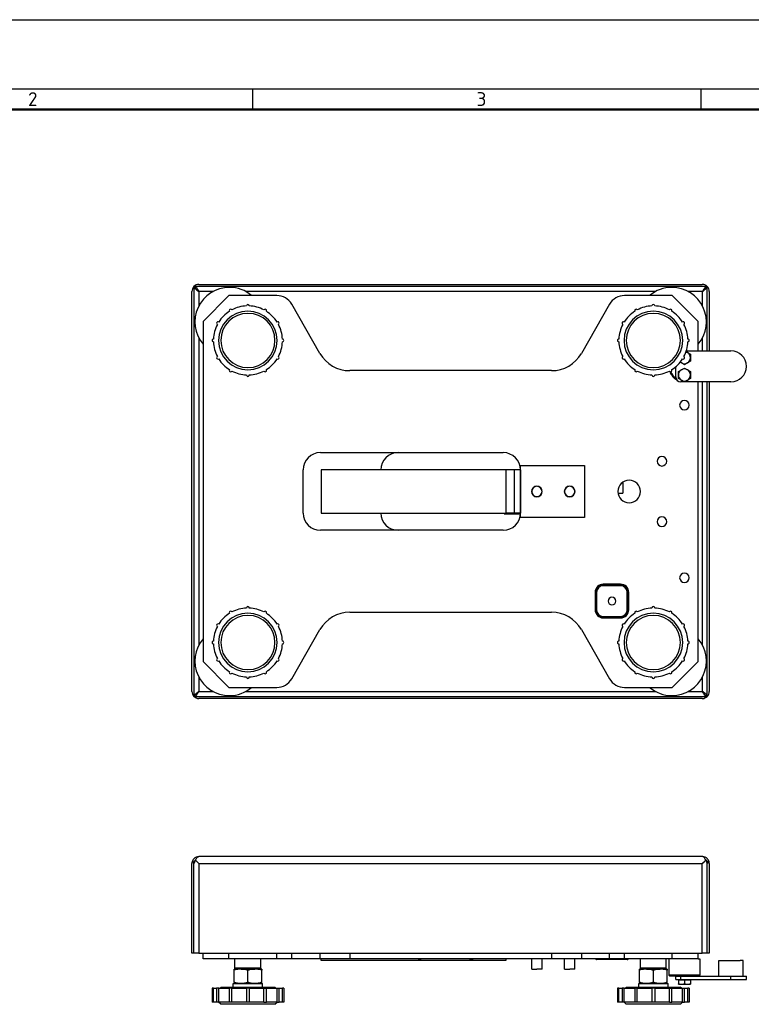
# Model space of a CAD drawing. Header units: millimetres. Extents: x 0 to 1680, y 0 to 1188.
# Tile 3 of 5: x 465 to 889, y 618 to 1188. Entities that reach past the tile are written whole.
import ezdxf

# ---------------------------------------------------------------- set-up
doc = ezdxf.new("R2010")
doc.units = ezdxf.units.MM
doc.header["$LTSCALE"] = 4
for name, color, linetype in [('00_COMPONENTS', 7, 'Continuous'), ('02___PRT_ALL_AXES', 7, 'Continuous'), ('3_ALL_AXES', 7, 'Continuous'), ('A_ACHSEN', 7, 'Continuous'), ('AXES', 7, 'Continuous'), ('DATUM_CURVES', 7, 'Continuous'), ('SURFACE_ELEMENTS', 7, 'Continuous')]:
    doc.layers.add(name, color=color, linetype=linetype)
doc.layers.add('AM_BOR', color=7, linetype='Continuous', lineweight=50)
doc.styles.add('Note', font='isocpeur.ttf')

# ---------------------------------------------------------------- blocks, each defined once
blk = doc.blocks.new('MT_ISO_A3')
at = {"layer": 'AM_BOR', "lineweight": 25}
for p, q in [((20, 287), (410, 287)), ((150, 287), (150, 284)), ((215, 287), (215, 284))]:
    blk.add_line(p, q, dxfattribs=at)
at = {"layer": 'AM_BOR', "lineweight": 50}
blk.add_line((23, 284), (407, 284), dxfattribs=at)
at = {"layer": 'Defpoints', "lineweight": 25}
blk.add_line((0, 297), (420, 297), dxfattribs=at)
at = {"layer": 'AM_BOR', "lineweight": 25, "char_height": 2, "attachment_point": 4, "style": 'Note'}
for s, insert in [('\\fISOCPEUR|b0|i0;\\H2.0000;2', (117.5, 285.5)), ('\\fISOCPEUR|b0|i0;\\H2.0000;3', (182.5, 285.5))]:
    blk.add_mtext(s, dxfattribs=dict(at, insert=insert))

msp = doc.modelspace()

# ---------------------------------------------------------------- linework, layer by layer
at = {"color": 3, "linetype": 'Continuous'}
for p, q in [((566.18, 1033.41), (566.18, 795.91)), ((863.68, 1033.41), (566.18, 1033.41)), ((863.68, 996.16), (863.68, 1033.41)), ((863.68, 795.91), (863.68, 978.16)), ((566.18, 795.91), (863.68, 795.91)), ((566.18, 647.14), (566.18, 699.14)), ((566.18, 647.14), (566.18, 699.14)), ((863.68, 647.14), (863.68, 699.14)), ((863.68, 647.14), (863.68, 699.14))]:
    msp.add_line(p, q, dxfattribs=at)
at = {"color": 7, "linetype": 'Continuous'}
for p, q in [((569.04, 1034.61), (860.82, 1034.61)), ((564.98, 798.76), (564.98, 1030.55)), ((586.43, 1028.16), (571.43, 1013.16)), ((614.14, 1028.16), (586.43, 1028.16)), ((843.43, 1028.16), (815.72, 1028.16)), ((858.43, 1013.16), (843.43, 1028.16)), ((864.88, 1030.55), (864.88, 996.16)), ((639.16, 994.69), (622.81, 1023.14)), ((807.05, 1023.14), (790.7, 994.69)), ((571.43, 1013.16), (571.43, 816.16)), ((858.43, 996.16), (858.43, 1013.16)), ((773.36, 984.66), (656.5, 984.66)), ((858.43, 816.16), (858.43, 978.16)), ((864.88, 978.16), (864.88, 798.76)), ((639.93, 927.16), (639.93, 902.16)), ((746.93, 927.16), (639.93, 927.16)), ((746.93, 927.16), (746.93, 902.16)), ((751.93, 927.16), (746.93, 927.16)), ((755.43, 927.16), (751.93, 927.16)), ((814.38, 919.66), (814.66, 919.66)), ((814.66, 919.66), (814.66, 916.66)), ((812.02, 913.66), (814.66, 913.66)), ((814.66, 916.66), (814.66, 913.66)), ((639.93, 902.16), (746.93, 902.16)), ((745.93, 902.16), (745.93, 901.76)), ((745.93, 901.76), (755.38, 901.76)), ((751.93, 902.16), (746.93, 902.16)), ((755.43, 902.16), (751.93, 902.16)), ((656.5, 844.66), (773.36, 844.66)), ((622.81, 806.17), (639.16, 834.62)), ((790.7, 834.62), (807.05, 806.17)), ((571.43, 816.16), (586.43, 801.16)), ((843.43, 801.16), (858.43, 816.16)), ((586.43, 801.16), (614.14, 801.16)), ((815.72, 801.16), (843.43, 801.16)), ((860.82, 794.71), (569.04, 794.71)), ((860.88, 703.14), (568.98, 703.14)), ((564.98, 647.14), (564.98, 699.14)), ((567.09, 701.09), (569.04, 699.14)), ((860.82, 699.14), (862.77, 701.09)), ((864.88, 699.14), (864.88, 647.14)), ((566.18, 647.14), (564.98, 647.14)), ((569.04, 647.14), (566.18, 647.14)), ((569.04, 647.14), (860.82, 647.14)), ((571.43, 643.94), (571.43, 647.14)), ((586.43, 643.94), (586.43, 647.14)), ((843.43, 643.94), (843.43, 647.14)), ((858.43, 643.94), (858.43, 647.14)), ((863.68, 647.14), (860.82, 647.14)), ((864.88, 647.14), (863.68, 647.14)), ((586.43, 643.94), (571.43, 643.94)), ((614.14, 643.94), (586.43, 643.94)), ((622.81, 643.94), (614.14, 643.94)), ((639.16, 643.94), (622.81, 643.94)), ((656.5, 643.94), (639.16, 643.94)), ((639.93, 642.94), (639.93, 643.94)), ((746.93, 642.94), (639.93, 642.94)), ((773.36, 643.94), (656.5, 643.94)), ((790.7, 643.94), (773.36, 643.94)), ((807.05, 643.94), (790.7, 643.94)), ((803.38, 643.44), (799.55, 643.44)), ((813.48, 643.44), (803.38, 643.44)), ((815.72, 643.94), (807.05, 643.94)), ((817.31, 643.44), (813.48, 643.44)), ((843.43, 643.94), (815.72, 643.94)), ((841.43, 643.94), (841.43, 634.44)), ((858.43, 643.94), (843.43, 643.94)), ((859.43, 643.94), (859.43, 634.44)), ((590.43, 637.94), (589.93, 638.44)), ((597.43, 638.44), (589.93, 638.44)), ((604.93, 638.44), (597.43, 638.44)), ((604.43, 637.94), (604.93, 638.44)), ((825.43, 637.94), (824.93, 638.44)), ((832.43, 638.44), (824.93, 638.44)), ((839.93, 638.44), (832.43, 638.44)), ((839.43, 637.94), (839.93, 638.44)), ((841.93, 633.94), (841.43, 634.44)), ((859.43, 634.44), (841.43, 634.44)), ((845.43, 633.94), (841.93, 633.94)), ((845.62, 633.94), (845.43, 633.94)), ((858.93, 633.94), (859.43, 634.44))]:
    msp.add_line(p, q, dxfattribs=at)
at = {"color": 9, "linetype": 'Continuous'}
for p, q in [((568.98, 1030.61), (568.98, 1022.19)), ((577.37, 1030.61), (568.98, 1030.61)), ((833.87, 1030.61), (595.99, 1030.61)), ((860.88, 1030.61), (852.49, 1030.61)), ((860.88, 1022.19), (860.88, 1030.61)), ((568.98, 1003.62), (568.98, 825.69)), ((860.88, 996.16), (860.88, 1003.62)), ((860.88, 825.69), (860.88, 978.16)), ((751.93, 902.16), (751.93, 927.16)), ((798.68, 856.21), (798.68, 846.11)), ((798.68, 856.21), (799.11, 856.21)), ((799.55, 856.21), (799.11, 856.21)), ((799.11, 856.21), (799.11, 846.11)), ((799.55, 856.21), (799.55, 846.11)), ((813.48, 860.91), (803.38, 860.91)), ((803.38, 860.91), (803.38, 860.47)), ((803.38, 860.04), (803.38, 860.47)), ((813.48, 860.47), (803.38, 860.47)), ((813.48, 860.04), (803.38, 860.04)), ((813.48, 860.91), (813.48, 860.47)), ((813.48, 860.04), (813.48, 860.47)), ((817.31, 856.21), (817.75, 856.21)), ((817.31, 846.11), (817.31, 856.21)), ((818.18, 856.21), (817.75, 856.21)), ((817.75, 846.11), (817.75, 856.21)), ((818.18, 846.11), (818.18, 856.21)), ((798.68, 846.11), (799.11, 846.11)), ((799.55, 846.11), (799.11, 846.11)), ((817.31, 846.11), (817.75, 846.11)), ((818.18, 846.11), (817.75, 846.11)), ((803.38, 842.27), (813.48, 842.27)), ((803.38, 842.27), (803.38, 841.84)), ((803.38, 841.41), (803.38, 841.84)), ((803.38, 841.84), (813.48, 841.84)), ((803.38, 841.41), (813.48, 841.41)), ((813.48, 842.27), (813.48, 841.84)), ((813.48, 841.41), (813.48, 841.84)), ((568.98, 807.12), (568.98, 798.71)), ((860.88, 798.71), (860.88, 807.12)), ((568.98, 798.71), (577.37, 798.71)), ((595.99, 798.71), (833.87, 798.71)), ((852.49, 798.71), (860.88, 798.71)), ((569.04, 699.14), (860.82, 699.14)), ((569.04, 699.14), (569.04, 647.14)), ((860.82, 647.14), (860.82, 699.14)), ((614.14, 643.94), (614.14, 647.14)), ((622.81, 643.94), (622.81, 647.14)), ((639.16, 647.14), (639.16, 643.94)), ((656.5, 647.14), (656.5, 643.94)), ((773.36, 647.14), (773.36, 643.94)), ((790.7, 647.14), (790.7, 643.94)), ((807.05, 643.94), (807.05, 647.14)), ((815.72, 643.94), (815.72, 647.14)), ((799.93, 643.69), (799.11, 643.69)), ((803.38, 643.69), (799.93, 643.69)), ((803.38, 643.94), (803.38, 643.69)), ((807.05, 643.69), (803.38, 643.69)), ((803.38, 643.44), (803.38, 643.69)), ((811.93, 643.69), (807.05, 643.69)), ((813.48, 643.69), (811.93, 643.69)), ((813.48, 643.94), (813.48, 643.69)), ((813.48, 643.44), (813.48, 643.69)), ((815.72, 643.69), (813.48, 643.69)), ((815.99, 643.69), (815.72, 643.69)), ((816.93, 643.69), (815.99, 643.69)), ((817.75, 643.69), (816.93, 643.69))]:
    msp.add_line(p, q, dxfattribs=at)
at = {"color": 7, "linetype": 'Continuous'}
for points in [[(567.09, 701.09), (568, 700.18), (569.04, 699.14)], [(860.82, 699.14), (861.86, 700.18), (862.77, 701.09)]]:
    msp.add_lwpolyline(points, dxfattribs=at)
for centre, radius, start, end in [((568.98, 1030.55), 4, 134.427, 180), ((569.04, 1030.61), 4, 90, 135.573), ((860.82, 1030.61), 4, 44.427, 90), ((860.88, 1030.55), 4, 0, 45.573), ((614.14, 1018.16), 10, 29.8865, 90), ((815.72, 1018.16), 10, 90, 150.1135), ((656.5, 1004.66), 20, 209.8865, 270), ((773.36, 1004.66), 20, 270, 330.1135), ((850.43, 987.16), 9, 199.1875, 241.0496), ((850.43, 987.16), 8.5, 201.4511, 235.4451), ((656.5, 824.66), 20, 90, 150.1135), ((773.36, 824.66), 20, 29.8865, 90), ((614.14, 811.16), 10, 270, 330.1135), ((815.72, 811.16), 10, 209.8865, 270), ((568.98, 798.76), 4, 180, 225.573), ((860.88, 798.76), 4, 314.427, 0), ((569.04, 798.71), 4, 224.427, 270), ((860.82, 798.71), 4, 270, 315.573), ((568.98, 699.14), 4, 136.2408, 150.8362), ((568.98, 699.14), 4, 90, 136.2408), ((860.88, 699.14), 4, 43.7592, 90), ((860.88, 699.14), 4, 29.1638, 43.7592), ((568.98, 699.14), 4, 150.8362, 180), ((860.88, 699.14), 4, 0, 29.1638), ((696.93, 648.31), 4.5, 258.467, 282.9104), ((726.93, 648.27), 4.5, 255.4593, 284.0361), ((751.93, 642.94), 5, 168.39, 180), ((798.68, 643.44), 0.5, 30, 90), ((799.55, 643.94), 0.5, 210, 270), ((817.31, 643.94), 0.5, 270, 330), ((818.18, 643.44), 0.5, 120, 150)]:
    msp.add_arc(centre, radius, start, end, dxfattribs=at)
at = {"color": 9, "linetype": 'Continuous'}
for centre, radius, start, end in [((803.38, 856.21), 4.7, 90, 180), ((803.38, 856.21), 4.27, 90, 180), ((803.38, 856.21), 3.83, 90, 180), ((813.48, 856.21), 4.7, 0, 90), ((813.48, 856.21), 4.27, 0, 90), ((813.48, 856.21), 3.83, 0, 90), ((803.38, 846.11), 4.7, 180, 270), ((803.38, 846.11), 4.27, 180, 270), ((803.38, 846.11), 3.83, 180, 270), ((813.48, 846.11), 4.7, 270, 0), ((813.48, 846.11), 4.27, 270, 0), ((813.48, 846.11), 3.83, 270, 0)]:
    msp.add_arc(centre, radius, start, end, dxfattribs=at)
at = {"color": 3, "linetype": 'Continuous'}
for centre, start, end in [((568.98, 699.14), 157.5, 180), ((568.98, 699.14), 130.7591, 157.5), ((860.88, 699.14), 22.5, 49.2409), ((860.88, 699.14), 0, 22.5)]:
    msp.add_arc(centre, 2.8, start, end, dxfattribs=at)
for points in [[(566.18, 1033.41), (566.18, 1033.29), (566.22, 1033.04), (566.39, 1032.68), (566.66, 1032.33), (567.15, 1031.85), (567.94, 1031.27), (568.62, 1030.84), (568.98, 1030.61)], [(566.18, 1033.41), (566.3, 1033.41), (566.55, 1033.37), (566.9, 1033.2), (567.25, 1032.93), (567.74, 1032.44), (568.32, 1031.65), (568.75, 1030.97), (568.98, 1030.61)], [(863.68, 1033.41), (863.68, 1033.29), (863.64, 1033.04), (863.47, 1032.68), (863.2, 1032.33), (862.71, 1031.85), (861.92, 1031.27), (861.24, 1030.84), (860.88, 1030.61)], [(863.68, 1033.41), (863.56, 1033.41), (863.32, 1033.37), (862.96, 1033.2), (862.61, 1032.93), (862.12, 1032.44), (861.54, 1031.65), (861.11, 1030.97), (860.88, 1030.61)], [(566.18, 795.91), (566.18, 796.02), (566.22, 796.27), (566.39, 796.63), (566.66, 796.98), (567.15, 797.46), (567.94, 798.04), (568.62, 798.48), (568.98, 798.71)], [(566.18, 795.91), (566.3, 795.91), (566.55, 795.95), (566.9, 796.12), (567.25, 796.38), (567.74, 796.88), (568.32, 797.66), (568.75, 798.35), (568.98, 798.71)], [(863.68, 795.91), (863.68, 796.02), (863.64, 796.27), (863.47, 796.63), (863.2, 796.98), (862.71, 797.46), (861.92, 798.04), (861.24, 798.48), (860.88, 798.71)], [(863.68, 795.91), (863.56, 795.91), (863.32, 795.95), (862.96, 796.12), (862.61, 796.38), (862.12, 796.88), (861.54, 797.66), (861.11, 798.35), (860.88, 798.71)]]:
    msp.add_open_spline(points, degree=3, knots=[0, 0, 0, 0, 0.086496, 0.180404, 0.286734, 0.407295, 0.687394, 1, 1, 1, 1], dxfattribs=at)
at = {"color": 7, "linetype": 'Continuous'}
for points, knots in [([(567.09, 701.09), (567.25, 701.41), (567.56, 701.98), (567.95, 702.52), (568.15, 702.72)], [0, 0, 0, 0, 0.554987, 1, 1, 1, 1]), ([(568.15, 702.72), (568.28, 702.84), (568.52, 703.05), (568.84, 703.14), (568.98, 703.14)], [0, 0, 0, 0, 0.548906, 1, 1, 1, 1]), ([(861.71, 702.72), (861.58, 702.84), (861.34, 703.05), (861.02, 703.14), (860.88, 703.14)], [0, 0, 0, 0, 0.548906, 1, 1, 1, 1]), ([(862.77, 701.09), (862.61, 701.41), (862.3, 701.98), (861.91, 702.52), (861.71, 702.72)], [0, 0, 0, 0, 0.554987, 1, 1, 1, 1]), ([(565.49, 701.09), (565.55, 700.74), (565.72, 700.07), (566, 699.43), (566.18, 699.14)], [0, 0, 0, 0, 0.509351, 1, 1, 1, 1]), ([(566.18, 699.14), (566.37, 699.44), (566.7, 700.08), (566.97, 700.74), (567.09, 701.09)], [0, 0, 0, 0, 0.487282, 1, 1, 1, 1]), ([(862.77, 701.09), (862.89, 700.74), (863.16, 700.08), (863.49, 699.44), (863.68, 699.14)], [0, 0, 0, 0, 0.512716, 1, 1, 1, 1]), ([(863.68, 699.14), (863.87, 699.43), (864.14, 700.07), (864.31, 700.74), (864.37, 701.09)], [0, 0, 0, 0, 0.490649, 1, 1, 1, 1])]:
    msp.add_open_spline(points, degree=3, knots=knots, dxfattribs=at)
at = {"layer": '00_COMPONENTS', "color": 7, "linetype": 'Continuous'}
for p, q in [((581.18, 626.84), (581.88, 627.54)), ((581.88, 627.54), (588.93, 627.54)), ((588.93, 629.54), (589.43, 629.54)), ((588.93, 627.54), (588.93, 629.54)), ((588.93, 627.54), (597.43, 627.54)), ((589.43, 629.54), (589.44, 629.54)), ((589.44, 629.54), (592.43, 629.54)), ((592.43, 629.54), (593.43, 629.54)), ((593.43, 629.54), (597.43, 629.54)), ((597.43, 629.54), (601.43, 629.54)), ((597.43, 627.54), (605.93, 627.54)), ((601.43, 629.54), (602.43, 629.54)), ((602.43, 629.54), (605.42, 629.54)), ((605.42, 629.54), (605.43, 629.54)), ((605.43, 629.54), (605.93, 629.54)), ((605.93, 627.54), (605.93, 629.54)), ((605.93, 627.54), (612.98, 627.54)), ((613.68, 626.84), (612.98, 627.54)), ((816.18, 626.84), (816.88, 627.54)), ((816.88, 627.54), (823.93, 627.54)), ((823.93, 629.54), (824.43, 629.54)), ((823.93, 627.54), (823.93, 629.54)), ((823.93, 627.54), (832.43, 627.54)), ((824.43, 629.54), (824.44, 629.54)), ((824.44, 629.54), (827.43, 629.54)), ((827.43, 629.54), (828.43, 629.54)), ((828.43, 629.54), (832.43, 629.54)), ((832.43, 629.54), (836.43, 629.54)), ((832.43, 627.54), (840.93, 627.54)), ((836.43, 629.54), (837.43, 629.54)), ((837.43, 629.54), (840.42, 629.54)), ((840.42, 629.54), (840.43, 629.54)), ((840.43, 629.54), (840.93, 629.54)), ((840.93, 627.54), (840.93, 629.54)), ((840.93, 627.54), (847.98, 627.54)), ((848.68, 626.84), (847.98, 627.54)), ((577.45, 626.84), (576.63, 626.84)), ((576.63, 626.84), (576.63, 618.84)), ((577.45, 626.84), (579.31, 626.84)), ((577.45, 618.84), (577.45, 626.84)), ((580.52, 626.84), (579.31, 626.84)), ((579.31, 626.84), (579.31, 618.84)), ((580.52, 626.84), (586.63, 626.84)), ((580.52, 618.84), (580.52, 626.84)), ((588.13, 626.84), (586.63, 626.84)), ((586.63, 626.84), (586.63, 618.84)), ((588.13, 626.84), (596.63, 626.84)), ((588.13, 618.84), (588.13, 626.84)), ((596.63, 626.84), (596.63, 618.84)), ((598.23, 626.84), (596.63, 626.84)), ((598.23, 626.84), (606.73, 626.84)), ((598.23, 626.84), (598.23, 618.84)), ((606.73, 626.84), (608.23, 626.84)), ((606.73, 618.84), (606.73, 626.84)), ((608.23, 618.84), (608.23, 626.84)), ((608.23, 626.84), (614.34, 626.84)), ((614.34, 626.84), (615.55, 626.84)), ((614.34, 618.84), (614.34, 626.84)), ((615.55, 626.84), (617.41, 626.84)), ((615.55, 618.84), (615.55, 626.84)), ((618.23, 626.84), (617.41, 626.84)), ((617.41, 618.84), (617.41, 626.84)), ((618.23, 626.84), (618.23, 618.84)), ((812.45, 626.84), (811.63, 626.84)), ((811.63, 626.84), (811.63, 618.84)), ((812.45, 626.84), (814.31, 626.84)), ((812.45, 618.84), (812.45, 626.84)), ((815.52, 626.84), (814.31, 626.84)), ((814.31, 626.84), (814.31, 618.84)), ((815.52, 626.84), (821.63, 626.84)), ((815.52, 618.84), (815.52, 626.84)), ((823.13, 626.84), (821.63, 626.84)), ((821.63, 626.84), (821.63, 618.84)), ((823.13, 626.84), (831.63, 626.84)), ((823.13, 618.84), (823.13, 626.84)), ((831.63, 626.84), (831.63, 618.84)), ((833.23, 626.84), (831.63, 626.84)), ((833.23, 626.84), (841.73, 626.84)), ((833.23, 626.84), (833.23, 618.84)), ((841.73, 626.84), (843.23, 626.84)), ((841.73, 618.84), (841.73, 626.84)), ((843.23, 618.84), (843.23, 626.84)), ((843.23, 626.84), (849.34, 626.84)), ((849.34, 626.84), (850.55, 626.84)), ((849.34, 618.84), (849.34, 626.84)), ((850.55, 626.84), (852.41, 626.84)), ((850.55, 618.84), (850.55, 626.84)), ((853.23, 626.84), (852.41, 626.84)), ((852.41, 618.84), (852.41, 626.84)), ((853.23, 626.84), (853.23, 618.84)), ((577.45, 618.84), (576.63, 618.84)), ((579.31, 618.84), (577.45, 618.84)), ((580.52, 618.84), (579.31, 618.84)), ((580.48, 618.8), (580.43, 618.84)), ((581.73, 617.54), (580.48, 618.8)), ((586.63, 618.84), (580.52, 618.84)), ((613.13, 617.54), (581.73, 617.54)), ((588.13, 618.84), (586.63, 618.84)), ((596.63, 618.84), (588.13, 618.84)), ((598.23, 618.84), (596.63, 618.84)), ((606.73, 618.84), (598.23, 618.84)), ((606.73, 618.84), (608.23, 618.84)), ((614.34, 618.84), (608.23, 618.84)), ((613.13, 617.54), (614.38, 618.8)), ((614.34, 618.84), (615.55, 618.84)), ((614.38, 618.8), (614.43, 618.84)), ((617.41, 618.84), (615.55, 618.84)), ((618.23, 618.84), (617.41, 618.84)), ((812.45, 618.84), (811.63, 618.84)), ((814.31, 618.84), (812.45, 618.84)), ((815.52, 618.84), (814.31, 618.84)), ((815.48, 618.8), (815.43, 618.84)), ((816.73, 617.54), (815.48, 618.8)), ((821.63, 618.84), (815.52, 618.84)), ((848.13, 617.54), (816.73, 617.54)), ((823.13, 618.84), (821.63, 618.84)), ((831.63, 618.84), (823.13, 618.84)), ((833.23, 618.84), (831.63, 618.84)), ((841.73, 618.84), (833.23, 618.84)), ((841.73, 618.84), (843.23, 618.84)), ((849.34, 618.84), (843.23, 618.84)), ((848.13, 617.54), (849.38, 618.8)), ((849.34, 618.84), (850.55, 618.84)), ((849.38, 618.8), (849.43, 618.84)), ((852.41, 618.84), (850.55, 618.84)), ((853.23, 618.84), (852.41, 618.84))]:
    msp.add_line(p, q, dxfattribs=at)
for centre, radius, start, end in [((586.68, 1012.91), 20, 90, 220.2648), ((586.68, 1012.91), 20, 49.7352, 90), ((843.18, 1012.91), 20, 90, 130.2648), ((843.18, 1012.91), 20, 319.7352, 90), ((597.43, 1002.16), 20, 92.292, 117.708), ((597.43, 1022.16), 0.8, 358.854, 181.146), ((597.43, 1002.16), 20, 62.292, 87.708), ((832.43, 1002.16), 20, 92.292, 117.708), ((832.43, 1022.16), 0.8, 358.854, 181.146), ((832.43, 1002.16), 20, 62.292, 87.708), ((597.43, 1002.16), 17, 0, 180), ((597.43, 1002.16), 20, 122.292, 147.708), ((597.43, 1002.16), 15.7, 0, 180), ((587.43, 1019.48), 0.8, 28.854, 211.146), ((607.43, 1019.48), 0.8, 328.854, 151.146), ((597.43, 1002.16), 20, 32.292, 57.708), ((832.43, 1002.16), 17, 0, 180), ((832.43, 1002.16), 20, 122.292, 147.708), ((832.43, 1002.16), 15.7, 0, 180), ((822.43, 1019.48), 0.8, 28.854, 211.146), ((842.43, 1019.48), 0.8, 328.854, 151.146), ((832.43, 1002.16), 20, 32.292, 57.708), ((597.43, 1002.16), 20, 152.292, 177.708), ((580.11, 1012.16), 0.8, 58.854, 241.146), ((614.75, 1012.16), 0.8, 298.854, 121.146), ((597.43, 1002.16), 20, 2.292, 27.708), ((832.43, 1002.16), 20, 152.292, 177.708), ((815.11, 1012.16), 0.8, 58.854, 241.146), ((849.75, 1012.16), 0.8, 298.854, 121.146), ((832.43, 1002.16), 20, 2.292, 27.708), ((577.43, 1002.16), 0.8, 88.854, 271.146), ((597.43, 1002.16), 20, 182.292, 207.708), ((597.43, 1002.16), 17, 180, 0), ((597.43, 1002.16), 15.7, 180, 0), ((597.43, 1002.16), 20, 332.292, 357.708), ((617.43, 1002.16), 0.8, 268.854, 91.146), ((812.43, 1002.16), 0.8, 88.854, 271.146), ((832.43, 1002.16), 20, 182.292, 207.708), ((832.43, 1002.16), 17, 180, 0), ((832.43, 1002.16), 15.7, 180, 0), ((832.43, 1002.16), 20, 332.292, 357.708), ((852.43, 1002.16), 0.8, 268.854, 91.146), ((580.11, 992.16), 0.8, 118.854, 301.146), ((614.75, 992.16), 0.8, 238.854, 61.146), ((815.11, 992.16), 0.8, 118.854, 301.146), ((849.75, 992.16), 0.8, 238.854, 61.146), ((597.43, 1002.16), 20, 212.292, 237.708), ((597.43, 1002.16), 20, 302.292, 327.708), ((832.43, 1002.16), 20, 212.292, 237.708), ((832.43, 1002.16), 20, 302.292, 327.708), ((587.43, 984.84), 0.8, 148.854, 331.146), ((597.43, 1002.16), 20, 242.292, 267.708), ((597.43, 982.16), 0.8, 178.854, 1.146), ((597.43, 1002.16), 20, 272.292, 297.708), ((607.43, 984.84), 0.8, 208.854, 31.146), ((822.43, 984.84), 0.8, 148.854, 331.146), ((832.43, 1002.16), 20, 242.292, 267.708), ((832.43, 982.16), 0.8, 178.854, 1.146), ((832.43, 1002.16), 20, 272.292, 297.708), ((842.43, 984.84), 0.8, 208.854, 31.146), ((587.43, 844.48), 0.8, 28.854, 211.146), ((597.43, 827.16), 20, 92.292, 117.708), ((597.43, 847.16), 0.8, 358.854, 181.146), ((597.43, 827.16), 20, 62.292, 87.708), ((607.43, 844.48), 0.8, 328.854, 151.146), ((822.43, 844.48), 0.8, 28.854, 211.146), ((832.43, 827.16), 20, 92.292, 117.708), ((832.43, 847.16), 0.8, 358.854, 181.146), ((832.43, 827.16), 20, 62.292, 87.708), ((842.43, 844.48), 0.8, 328.854, 151.146), ((597.43, 827.16), 17, 0, 180), ((597.43, 827.16), 20, 122.292, 147.708), ((597.43, 827.16), 15.7, 0, 180), ((597.43, 827.16), 20, 32.292, 57.708), ((832.43, 827.16), 17, 0, 180), ((832.43, 827.16), 20, 122.292, 147.708), ((832.43, 827.16), 15.7, 0, 180), ((832.43, 827.16), 20, 32.292, 57.708), ((597.43, 827.16), 20, 152.292, 177.708), ((580.11, 837.16), 0.8, 58.854, 241.146), ((614.75, 837.16), 0.8, 298.854, 121.146), ((597.43, 827.16), 20, 2.292, 27.708), ((832.43, 827.16), 20, 152.292, 177.708), ((815.11, 837.16), 0.8, 58.854, 241.146), ((849.75, 837.16), 0.8, 298.854, 121.146), ((832.43, 827.16), 20, 2.292, 27.708), ((586.68, 816.41), 20, 139.7352, 270), ((577.43, 827.16), 0.8, 88.854, 271.146), ((617.43, 827.16), 0.8, 268.854, 91.146), ((812.43, 827.16), 0.8, 88.854, 271.146), ((843.18, 816.41), 20, 270, 40.2648), ((852.43, 827.16), 0.8, 268.854, 91.146), ((597.43, 827.16), 20, 182.292, 207.708), ((597.43, 827.16), 17, 180, 0), ((597.43, 827.16), 15.7, 180, 0), ((597.43, 827.16), 20, 332.292, 357.708), ((832.43, 827.16), 20, 182.292, 207.708), ((832.43, 827.16), 17, 180, 0), ((832.43, 827.16), 15.7, 180, 0), ((832.43, 827.16), 20, 332.292, 357.708), ((580.11, 817.16), 0.8, 118.854, 301.146), ((597.43, 827.16), 20, 212.292, 237.708), ((597.43, 827.16), 20, 302.292, 327.708), ((614.75, 817.16), 0.8, 238.854, 61.146), ((815.11, 817.16), 0.8, 118.854, 301.146), ((832.43, 827.16), 20, 212.292, 237.708), ((832.43, 827.16), 20, 302.292, 327.708), ((849.75, 817.16), 0.8, 238.854, 61.146), ((587.43, 809.84), 0.8, 148.854, 331.146), ((607.43, 809.84), 0.8, 208.854, 31.146), ((822.43, 809.84), 0.8, 148.854, 331.146), ((842.43, 809.84), 0.8, 208.854, 31.146), ((597.43, 827.16), 20, 242.292, 267.708), ((597.43, 807.16), 0.8, 178.854, 1.146), ((597.43, 827.16), 20, 272.292, 297.708), ((832.43, 827.16), 20, 242.292, 267.708), ((832.43, 807.16), 0.8, 178.854, 1.146), ((832.43, 827.16), 20, 272.292, 297.708), ((586.68, 816.41), 20, 270, 310.2648), ((843.18, 816.41), 20, 229.7352, 270)]:
    msp.add_arc(centre, radius, start, end, dxfattribs=at)
at = {"layer": '02___PRT_ALL_AXES', "color": 7, "linetype": 'Continuous'}
for p, q in [((590.43, 637.94), (589.43, 637.94)), ((589.43, 637.23), (589.43, 637.94)), ((589.43, 630.26), (589.43, 637.23)), ((590.5, 637.94), (590.43, 637.94)), ((592.43, 637.94), (590.5, 637.94)), ((593.18, 637.94), (592.43, 637.94)), ((593.43, 637.94), (593.18, 637.94)), ((593.43, 637.94), (597.43, 637.94)), ((597.43, 637.94), (601.43, 637.94)), ((597.43, 630.26), (597.43, 637.23)), ((601.68, 637.94), (601.43, 637.94)), ((602.43, 637.94), (601.68, 637.94)), ((604.36, 637.94), (602.43, 637.94)), ((604.43, 637.94), (604.36, 637.94)), ((605.43, 637.94), (604.43, 637.94)), ((605.43, 637.94), (605.43, 637.23)), ((605.43, 630.26), (605.43, 637.23)), ((825.43, 637.94), (824.43, 637.94)), ((824.43, 637.23), (824.43, 637.94)), ((824.43, 630.26), (824.43, 637.23)), ((825.5, 637.94), (825.43, 637.94)), ((827.43, 637.94), (825.5, 637.94)), ((828.18, 637.94), (827.43, 637.94)), ((828.43, 637.94), (828.18, 637.94)), ((828.43, 637.94), (832.43, 637.94)), ((832.43, 637.94), (836.43, 637.94)), ((832.43, 630.26), (832.43, 637.23)), ((836.68, 637.94), (836.43, 637.94)), ((837.43, 637.94), (836.68, 637.94)), ((839.36, 637.94), (837.43, 637.94)), ((839.43, 637.94), (839.36, 637.94)), ((840.43, 637.94), (839.43, 637.94)), ((840.43, 637.94), (840.43, 637.23)), ((840.43, 630.26), (840.43, 637.23)), ((589.43, 630.26), (589.43, 629.54)), ((605.43, 629.54), (605.43, 630.26)), ((824.43, 630.26), (824.43, 629.54)), ((840.43, 629.54), (840.43, 630.26))]:
    msp.add_line(p, q, dxfattribs=at)
for centre, start, end in [((593.44, 627.37), 90.0259, 95.4253), ((601.43, 627.37), 84.5747, 89.9741), ((828.44, 627.37), 90.0259, 95.4253), ((836.43, 627.37), 84.5747, 89.9741)]:
    msp.add_arc(centre, 10.57, start, end, dxfattribs=at)
for points, knots in [([(592.44, 637.89), (591.93, 637.85), (590.91, 637.68), (589.92, 637.39), (589.43, 637.23)], [0, 0, 0, 0, 0.498435, 1, 1, 1, 1]), ([(597.43, 637.23), (597.11, 637.34), (596.45, 637.53), (595.46, 637.76), (594.45, 637.91), (593.77, 637.94), (593.43, 637.94)], [0, 0, 0, 0, 0.251418, 0.50175, 0.751149, 1, 1, 1, 1]), ([(601.43, 637.94), (601.09, 637.94), (600.41, 637.91), (599.4, 637.76), (598.41, 637.53), (597.75, 637.34), (597.43, 637.23)], [0, 0, 0, 0, 0.248851, 0.49825, 0.748582, 1, 1, 1, 1]), ([(605.43, 637.23), (604.94, 637.39), (603.95, 637.68), (602.94, 637.85), (602.42, 637.89)], [0, 0, 0, 0, 0.501565, 1, 1, 1, 1]), ([(827.44, 637.89), (826.93, 637.85), (825.91, 637.68), (824.92, 637.39), (824.43, 637.23)], [0, 0, 0, 0, 0.498435, 1, 1, 1, 1]), ([(832.43, 637.23), (832.11, 637.34), (831.45, 637.53), (830.46, 637.76), (829.45, 637.91), (828.77, 637.94), (828.43, 637.94)], [0, 0, 0, 0, 0.251418, 0.50175, 0.751149, 1, 1, 1, 1]), ([(836.43, 637.94), (836.09, 637.94), (835.41, 637.91), (834.4, 637.76), (833.41, 637.53), (832.75, 637.34), (832.43, 637.23)], [0, 0, 0, 0, 0.248851, 0.49825, 0.748582, 1, 1, 1, 1]), ([(840.43, 637.23), (839.94, 637.39), (838.95, 637.68), (837.94, 637.85), (837.42, 637.89)], [0, 0, 0, 0, 0.501565, 1, 1, 1, 1]), ([(593.43, 629.54), (593.09, 629.54), (592.41, 629.58), (591.4, 629.72), (590.41, 629.95), (589.75, 630.15), (589.43, 630.26)], [0, 0, 0, 0, 0.248851, 0.49825, 0.748582, 1, 1, 1, 1]), ([(597.43, 630.26), (597.11, 630.15), (596.45, 629.95), (595.46, 629.72), (594.45, 629.58), (593.77, 629.54), (593.43, 629.54)], [0, 0, 0, 0, 0.251418, 0.50175, 0.751149, 1, 1, 1, 1]), ([(601.43, 629.54), (601.09, 629.54), (600.41, 629.58), (599.4, 629.72), (598.41, 629.95), (597.75, 630.15), (597.43, 630.26)], [0, 0, 0, 0, 0.248851, 0.49825, 0.748582, 1, 1, 1, 1]), ([(605.43, 630.26), (605.11, 630.15), (604.45, 629.95), (603.46, 629.72), (602.45, 629.58), (601.77, 629.54), (601.43, 629.54)], [0, 0, 0, 0, 0.251418, 0.50175, 0.751149, 1, 1, 1, 1]), ([(828.43, 629.54), (828.09, 629.54), (827.41, 629.58), (826.4, 629.72), (825.41, 629.95), (824.75, 630.15), (824.43, 630.26)], [0, 0, 0, 0, 0.248851, 0.49825, 0.748582, 1, 1, 1, 1]), ([(832.43, 630.26), (832.11, 630.15), (831.45, 629.95), (830.46, 629.72), (829.45, 629.58), (828.77, 629.54), (828.43, 629.54)], [0, 0, 0, 0, 0.251418, 0.50175, 0.751149, 1, 1, 1, 1]), ([(836.43, 629.54), (836.09, 629.54), (835.41, 629.58), (834.4, 629.72), (833.41, 629.95), (832.75, 630.15), (832.43, 630.26)], [0, 0, 0, 0, 0.248851, 0.49825, 0.748582, 1, 1, 1, 1]), ([(840.43, 630.26), (840.11, 630.15), (839.45, 629.95), (838.46, 629.72), (837.45, 629.58), (836.77, 629.54), (836.43, 629.54)], [0, 0, 0, 0, 0.251418, 0.50175, 0.751149, 1, 1, 1, 1])]:
    msp.add_open_spline(points, degree=3, knots=knots, dxfattribs=at)
at = {"layer": '3_ALL_AXES', "color": 7, "linetype": 'Continuous'}
for p, q in [((851.32, 995.68), (852.18, 995.19)), ((852.18, 995.19), (853.93, 994.17)), ((853.93, 994.17), (853.93, 992.15)), ((848.68, 989.13), (847.95, 989.55)), ((850.43, 988.11), (848.68, 989.13)), ((852.18, 989.12), (850.43, 988.11)), ((853.93, 990.13), (852.18, 989.12)), ((853.93, 992.15), (853.93, 990.13)), ((846.93, 984.18), (848.68, 985.19)), ((846.93, 982.16), (846.93, 984.18)), ((846.93, 980.14), (846.93, 982.16)), ((848.68, 985.19), (850.43, 986.2)), ((850.43, 986.2), (852.18, 985.19)), ((852.18, 985.19), (853.93, 984.17)), ((853.93, 984.17), (853.93, 982.15)), ((853.93, 982.15), (853.93, 980.13)), ((848.68, 979.13), (846.93, 980.14)), ((850.43, 978.11), (848.68, 979.13)), ((852.18, 979.12), (850.43, 978.11)), ((853.93, 980.13), (852.18, 979.12)), ((847.28, 631.94), (846.93, 631.59)), ((848.68, 631.59), (846.93, 631.59)), ((846.93, 631.59), (846.93, 631.59)), ((846.93, 631.59), (846.93, 629.45)), ((846.93, 631.59), (846.93, 631.59)), ((846.93, 631.59), (846.93, 629.45)), ((846.93, 629.45), (846.93, 629.14)), ((846.93, 629.14), (846.93, 629.45)), ((846.93, 629.14), (848.68, 629.14)), ((850.43, 631.59), (848.68, 631.59)), ((848.68, 629.14), (852.18, 629.14)), ((852.18, 631.59), (850.43, 631.59)), ((850.43, 631.59), (850.43, 629.45)), ((853.93, 631.59), (852.18, 631.59)), ((852.18, 629.14), (853.93, 629.14)), ((853.58, 631.94), (853.93, 631.59)), ((853.93, 631.59), (853.93, 629.45)), ((853.93, 629.45), (853.93, 629.14))]:
    msp.add_line(p, q, dxfattribs=at)
for centre, start, end in [((850.43, 992.16), 59.9371, 75.9576), ((850.43, 992.16), 359.9371, 59.9371), ((850.43, 992.16), 226.3256, 239.9371), ((850.43, 992.16), 239.9371, 299.9371), ((850.43, 992.16), 299.9371, 359.9371), ((850.43, 982.16), 119.9371, 179.9371), ((850.43, 982.16), 179.9371, 239.9371), ((850.43, 982.16), 59.9371, 119.9371), ((850.43, 982.16), 359.9371, 59.9371), ((850.43, 982.16), 299.9371, 359.9371), ((850.43, 982.16), 239.9371, 299.9371)]:
    msp.add_arc(centre, 3.5, start, end, dxfattribs=at)
for points, knots in [([(846.93, 629.45), (847.22, 629.36), (847.65, 629.24), (848.24, 629.16), (848.54, 629.14), (848.68, 629.14)], [0, 0, 0, 0, 0.501595, 0.751071, 1, 1, 1, 1]), ([(848.68, 629.14), (848.83, 629.14), (849.13, 629.16), (849.72, 629.24), (850.15, 629.36), (850.43, 629.45)], [0, 0, 0, 0, 0.248929, 0.498405, 1, 1, 1, 1]), ([(850.43, 629.45), (850.72, 629.36), (851.15, 629.24), (851.74, 629.16), (852.04, 629.14), (852.18, 629.14)], [0, 0, 0, 0, 0.501611, 0.751082, 1, 1, 1, 1]), ([(852.18, 629.14), (852.33, 629.14), (852.63, 629.16), (853.22, 629.24), (853.65, 629.36), (853.93, 629.45)], [0, 0, 0, 0, 0.248919, 0.498389, 1, 1, 1, 1])]:
    msp.add_open_spline(points, degree=3, knots=knots, dxfattribs=at)
at = {"layer": 'A_ACHSEN', "color": 7, "linetype": 'Continuous'}
for p, q in [((761.93, 637.94), (761.93, 643.94)), ((767.93, 637.94), (767.93, 643.94)), ((780.93, 637.94), (780.93, 643.94)), ((786.93, 637.94), (786.93, 643.94)), ((761.93, 637.94), (764.93, 637.94)), ((767.93, 637.94), (764.93, 637.94)), ((780.93, 637.94), (783.93, 637.94)), ((786.93, 637.94), (783.93, 637.94))]:
    msp.add_line(p, q, dxfattribs=at)
for centre, start, end in [((764.93, 914.66), 90, 270), ((764.93, 914.66), 270, 90), ((783.93, 914.66), 90, 270), ((783.93, 914.66), 270, 90)]:
    msp.add_arc(centre, 3, start, end, dxfattribs=at)
at = {"layer": 'AXES', "color": 3, "linetype": 'Continuous'}
for p, q in [((851.48, 996.16), (877.43, 996.16)), ((845.43, 981.16), (845.43, 986.99)), ((850.35, 978.16), (848.43, 978.16)), ((877.43, 978.16), (850.5, 978.16)), ((845.43, 631.94), (847.28, 631.94)), ((847.28, 631.94), (848.43, 631.94)), ((848.43, 631.94), (877.43, 631.94)), ((877.43, 631.94), (886.43, 631.94))]:
    msp.add_line(p, q, dxfattribs=at)
at = {"layer": 'AXES', "color": 7, "linetype": 'Continuous'}
for p, q in [((639.43, 937.16), (745.43, 937.16)), ((629.43, 902.16), (629.43, 927.16)), ((755.43, 927.16), (755.43, 902.16)), ((745.43, 892.16), (639.43, 892.16)), ((589.93, 638.44), (589.93, 643.94)), ((604.93, 638.44), (604.93, 643.94)), ((824.93, 638.44), (824.93, 643.94)), ((839.93, 638.44), (839.93, 643.94)), ((858.32, 643.94), (859.43, 643.94)), ((870.43, 642.84), (871.88, 642.84)), ((870.43, 633.94), (870.43, 642.84)), ((871.88, 642.84), (873.22, 642.84)), ((873.22, 642.84), (882.74, 642.84)), ((882.98, 642.84), (882.74, 642.84)), ((884.43, 642.84), (882.98, 642.84)), ((884.43, 633.94), (884.43, 642.84)), ((845.43, 631.94), (845.43, 633.94)), ((845.62, 633.94), (848.43, 633.94)), ((848.43, 633.94), (877.43, 633.94)), ((877.43, 633.94), (878.43, 633.94)), ((878.43, 633.94), (882.74, 633.94)), ((882.74, 633.94), (884.43, 633.94)), ((884.43, 633.94), (886.43, 633.94)), ((886.43, 631.94), (886.43, 633.94))]:
    msp.add_line(p, q, dxfattribs=at)
at = {"layer": 'AXES', "color": 9, "linetype": 'Continuous'}
for p, q in [((848.43, 631.94), (848.43, 633.94)), ((877.43, 631.94), (877.43, 633.94))]:
    msp.add_line(p, q, dxfattribs=at)
at = {"layer": 'AXES', "color": 3, "linetype": 'Continuous'}
for centre, radius, start, end in [((877.43, 987.16), 9, 270, 90), ((848.43, 981.16), 3, 180, 270), ((684.43, 927.16), 10, 90, 180), ((684.43, 902.16), 10, 180, 270)]:
    msp.add_arc(centre, radius, start, end, dxfattribs=at)
at = {"layer": 'AXES', "color": 7, "linetype": 'Continuous'}
for centre, radius, start, end in [((850.43, 964.66), 2.75, 90, 270), ((850.43, 964.66), 2.75, 270, 90), ((639.43, 927.16), 10, 90, 180), ((745.43, 927.16), 10, 0, 90), ((837.43, 932.16), 2.75, 90, 270), ((837.43, 932.16), 2.75, 270, 90), ((818.43, 914.66), 6.5, 90, 270), ((818.43, 914.66), 6.5, 270, 90), ((764.93, 914.66), 3.1, 90, 270), ((764.93, 914.66), 3.1, 270, 90), ((783.93, 914.66), 3.1, 90, 270), ((783.93, 914.66), 3.1, 270, 90), ((639.43, 902.16), 10, 180, 270), ((745.43, 902.16), 10, 270, 0), ((837.43, 897.16), 2.75, 90, 270), ((837.43, 897.16), 2.75, 270, 90), ((850.43, 864.66), 2.75, 90, 270), ((850.43, 864.66), 2.75, 270, 90), ((808.43, 851.16), 2.25, 90, 270), ((808.43, 851.16), 2.25, 270, 90)]:
    msp.add_arc(centre, radius, start, end, dxfattribs=at)
at = {"layer": 'DATUM_CURVES', "color": 4, "linetype": 'Continuous'}
for p, q in [((755.43, 929.66), (792.43, 929.66)), ((755.43, 927.16), (755.43, 929.66)), ((755.43, 902.16), (755.43, 927.16)), ((792.43, 929.66), (792.43, 899.66)), ((755.43, 899.66), (755.43, 902.16)), ((792.43, 899.66), (755.43, 899.66))]:
    msp.add_line(p, q, dxfattribs=at)
at = {"layer": 'SURFACE_ELEMENTS', "color": 6, "linetype": 'Continuous'}
for p, q in [((746.93, 927.16), (639.93, 927.16)), ((639.93, 927.16), (639.93, 902.16)), ((751.93, 927.16), (746.93, 927.16)), ((746.93, 927.16), (746.93, 902.16)), ((755.43, 927.16), (751.93, 927.16)), ((639.93, 902.16), (746.93, 902.16)), ((751.93, 902.16), (746.93, 902.16)), ((755.43, 902.16), (751.93, 902.16)), ((639.93, 642.94), (639.93, 643.94)), ((746.93, 642.94), (639.93, 642.94))]:
    msp.add_line(p, q, dxfattribs=at)
at = {"layer": 'SURFACE_ELEMENTS', "color": 9, "linetype": 'Continuous'}
msp.add_line((751.93, 902.16), (751.93, 927.16), dxfattribs=at)
at = {"layer": 'SURFACE_ELEMENTS', "color": 7, "linetype": 'Continuous'}
for centre, start, end in [((696.93, 648.31), 258.467, 282.9104), ((726.93, 648.27), 255.4593, 284.0361)]:
    msp.add_arc(centre, 4.5, start, end, dxfattribs=at)
at = {"layer": 'SURFACE_ELEMENTS', "color": 6, "linetype": 'Continuous'}
msp.add_arc((751.93, 642.94), 5, 168.39, 180, dxfattribs=at)

# ---------------------------------------------------------------- block references
at = {"lineweight": 0, "xscale": 4, "yscale": 4, "zscale": 4}
msp.add_blockref('MT_ISO_A3', (0, 0), dxfattribs=at)

doc.saveas('drawing.dxf')
